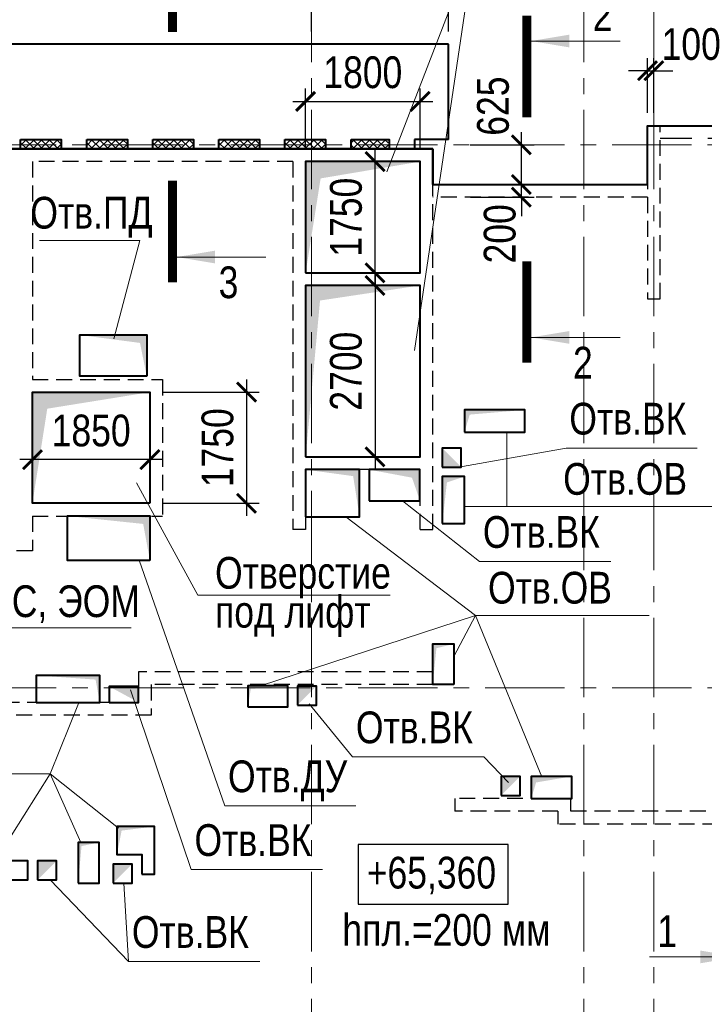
# Model space of a CAD drawing. Header units: inches. Extents: x -8638239 to -8523853, y 3840912 to 4564380.
# Tile 14 of 106: x -8570742 to -8559968, y 3958509 to 3974014. Entities that reach past the tile are written whole.
import ezdxf
from ezdxf.enums import TextEntityAlignment as Align

# ---------------------------------------------------------------- set-up
doc = ezdxf.new("R2010")
doc.units = ezdxf.units.IN
doc.header["$LTSCALE"] = 1000
doc.header["$MEASUREMENT"] = 0
doc.linetypes.add('CENTER', pattern=[2, 1.25, -0.25, 0.25, -0.25])
doc.linetypes.add('HIDDEN', pattern=[0.375, 0.25, -0.125])
for name, color, linetype, lineweight in [('СК-040-С(тены)', 12, 'HIDDEN', 25), ('СК-050-П(литы перекрытия)', 3, 'Continuous', 40), ('СК-051-1-П-ОТВЕРСТИЯ ОВ ДУ', 5, 'Continuous', 40), ('СК-051-2-П-ОТВЕРСТИЯ ВК', 1, 'Continuous', 40), ('СК-052-П-БАЛКИ', 1, 'HIDDEN', 30), ('СК-100-О(си)', 7, 'CENTER', 15), ('СК-110-О-РАЗМЕРЫ', 7, 'Continuous', 15), ('СК-300-Р(азмеры)', 7, 'Continuous', 20), ('СК-400-Т(екст)', 7, 'Continuous', 20), ('СК-440-Т-СТЕНЫ', 7, 'Continuous', 20), ('СК-451-1-Т-ОТВ ОВ ДУ', 5, 'Continuous', 20), ('СК-451-2-Т-ОТВ ВК', 1, 'Continuous', 20), ('СК-451-3-Т-ОТВ ЭО', 2, 'Continuous', 20), ('СК-500-С(ечения)', 5, 'Continuous', 40), ('СК-600-Ш(триховка)', 250, 'Continuous', 13)]:
    doc.layers.add(name, color=color, linetype=linetype, lineweight=lineweight)
doc.styles.add('ARIAL_annotative', font='arial.ttf', dxfattribs={"width": 0.8, "height": 2.5})
doc.styles.add('RUSS', font='arial.ttf', dxfattribs={"width": 0.8})
doc.dimstyles.new('100-200', dxfattribs={"dimscale": 0, "dimtxt": 500, "dimasz": 300, "dimexe": 200, "dimexo": 200, "dimgap": 200, "dimtad": 1, "dimdec": 0, "dimzin": 0, "dimdsep": 46, "dimtxsty": 'RUSS', "dimblk": 'ARCHTICK', "dimcen": 0.096, "dimdle": 200, "dimclrd": 7, "dimclre": 7, "dimclrt": 256, "dimadec": 0, "dimazin": 0, "dimtfac": 1, "dimtdec": 0, "dimtmove": 2, "dimatfit": 3, "dimldrblk": 'OBLIQUE', "dimfxl": 1, "dimtolj": 1, "dimtzin": 0, "dimarcsym": 0})

# ---------------------------------------------------------------- blocks, each defined once
blk = doc.blocks.new('оси')
at = {"layer": 'СК-100-О(си)'}
for p, q in [((-7420, 18534.9), (-7420, -7257.5)), ((-3130, 18534.9), (-3130, -6395.3)), ((-2030, 18534.9), (-2030, -6395.3)), ((-46685.3, 15985), (5846.2, 15985)), ((-46685.3, 7435), (5846.2, 7435))]:
    blk.add_line(p, q, dxfattribs=at)
blk = doc.blocks.new('A$C858fb3ef')
at = {"layer": 'СК-300-Р(азмеры)'}
blk.add_blockref('оси', (0, 0), dxfattribs=at)
blk = doc.blocks.new('A$C573b34c5')
blk.add_blockref('A$C858fb3ef', (0, 0))
blk = doc.blocks.new('Сечение')
at = {"layer": 'СК-500-С(ечения)', "linetype": 'Continuous', "lineweight": 15, "ltscale": 100}
blk.add_line((-200, -35), (-200, -735), dxfattribs=at)
at = {"layer": 'СК-500-С(ечения)', "linetype": 'Continuous', "ltscale": 100, "const_width": 70}
blk.add_lwpolyline([(-400, 0), (400, 0)], dxfattribs=at)
at = {"layer": 'СК-500-С(ечения)', "linetype": 'Continuous', "ltscale": 100}
blk.add_solid([(-200, -35), (-250.3, -335.5), (-149.7, -335.5)], dxfattribs=at)
blk = doc.blocks.new('*U29')
at = {"layer": 'СК-400-Т(екст)', "ltscale": 100, "yscale": 0.01, "zscale": 0.01, "rotation": 89.99999999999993}
for p, xscale in [((0, -4), -0.01), ((0, -25.56), 0.01)]:
    blk.add_blockref('Сечение', p, dxfattribs=dict(at, xscale=xscale))
at = {"layer": 'СК-500-С(ечения)', "color": 0, "ltscale": 100, "style": 'ARIAL_annotative', "width": 0.8}
blk.add_attdef('НОМЕР_СЕЧЕНИЯ_1_1(НОМЕР_ЛИСТА)', text='', height=2.5, rotation=180, dxfattribs=at).set_placement((6.74, -1.226), align=Align.RIGHT)
blk.add_attdef('НОМЕР_СЕЧЕНИЯ_2_1(НОМЕР_ЛИСТА)', text='', height=2.5, rotation=180, dxfattribs=at).set_placement((6.74, -27.594), align=Align.BOTTOM_LEFT)
blk = doc.blocks.new('*U723')
at = {"layer": 'СК-400-Т(екст)', "ltscale": 100, "yscale": 0.01, "zscale": 0.01, "rotation": 89.99999999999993}
for p, xscale in [((0, -4), -0.01), ((0, -23.716), 0.01)]:
    blk.add_blockref('Сечение', p, dxfattribs=dict(at, xscale=xscale))
at = {"layer": 'СК-500-С(ечения)', "color": 0, "ltscale": 100, "style": 'ARIAL_annotative', "width": 0.8}
blk.add_attdef('НОМЕР_СЕЧЕНИЯ_1_1(НОМЕР_ЛИСТА)', text='', height=2.5, rotation=180, dxfattribs=at).set_placement((6.74, -1.226), align=Align.RIGHT)
blk.add_attdef('НОМЕР_СЕЧЕНИЯ_2_1(НОМЕР_ЛИСТА)', text='', height=2.5, rotation=180, dxfattribs=at).set_placement((6.74, -25.75), align=Align.BOTTOM_LEFT)
blk = doc.blocks.new('*U257')
at = {"layer": 'СК-400-Т(екст)', "ltscale": 100, "yscale": 0.01, "zscale": 0.01, "rotation": 89.99999999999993}
for p, xscale in [((0, -4), -0.01), ((0, -23.335), 0.01)]:
    blk.add_blockref('Сечение', p, dxfattribs=dict(at, xscale=xscale))
at = {"layer": 'СК-500-С(ечения)', "color": 0, "ltscale": 100, "style": 'ARIAL_annotative', "width": 0.8}
blk.add_attdef('НОМЕР_СЕЧЕНИЯ_1_1(НОМЕР_ЛИСТА)', text='', height=2.5, rotation=180, dxfattribs=at).set_placement((6.74, -1.226), align=Align.RIGHT)
blk.add_attdef('НОМЕР_СЕЧЕНИЯ_2_1(НОМЕР_ЛИСТА)', text='', height=2.5, rotation=180, dxfattribs=at).set_placement((6.74, -25.369), align=Align.BOTTOM_LEFT)
blk = doc.blocks.new('A$Cc2edbf5f_тех.эт')
at = {"layer": 'СК-040-С(тены)'}
for p, q in [((41790, 16286), (41790, 13560)), ((41990, 16286), (41790, 16286)), ((41990, 13560), (41990, 16286)), ((38410, 15920), (29190, 15920)), ((38410, 9925), (38410, 15920)), ((32110, 15720), (32110, 12290)), ((36210, 15720), (32110, 15720)), ((36210, 15720), (36210, 9925)), ((38210, 15720), (36410, 15720)), ((36410, 15720), (36410, 13970)), ((38210, 13970), (38210, 15720)), ((38210, 13970), (36410, 13970)), ((38210, 13770), (36410, 13770)), ((36410, 13770), (36410, 11070)), ((38210, 11070), (38210, 13770)), ((41790, 13560), (41990, 13560)), ((32110, 12290), (34160, 12290)), ((34160, 12290), (34160, 10140)), ((32110, 12090), (32110, 10340)), ((32110, 12090), (33960, 12090)), ((33960, 12090), (33960, 10340)), ((38210, 11070), (36410, 11070)), ((38210, 10870), (36410, 10870)), ((36410, 10870), (36410, 9925)), ((38210, 9925), (38210, 10870)), ((32110, 10340), (33960, 10340)), ((32110, 10140), (32110, 9590)), ((32110, 10140), (34160, 10140)), ((36410, 9925), (36210, 9925)), ((38210, 9925), (38410, 9925)), ((32110, 9590), (29190, 9590)), ((38410, 7685), (33780, 7685)), ((33780, 7685), (33780, 7205)), ((38410, 7485), (38410, 7685)), ((38410, 7485), (33980, 7485)), ((33980, 7485), (33980, 7005)), ((33780, 7205), (31220, 7205)), ((33980, 7005), (31020, 7005)), ((40580, 5690), (38760, 5690)), ((38760, 5690), (38760, 5490)), ((40580, 5690), (40580, 5490)), ((40380, 5490), (38760, 5490)), ((40380, 5490), (40380, 5290)), ((45331, 5490), (40580, 5490)), ((45531, 5290), (40380, 5290))]:
    blk.add_line(p, q, dxfattribs=at)
blk = doc.blocks.new('_ArchTick')
at = {"color": 0, "linetype": 'ByBlock', "const_width": 0.15}
blk.add_lwpolyline([(-0.5, -0.5), (0.5, 0.5)], dxfattribs=at)
blk = doc.blocks.new('*D675')
at = {"layer": 'Defpoints', "color": 0, "transparency": 16777216}
for p in [(-8563848, 3971419), (-8562846, 3971419), (-8563848, 3971219)]:
    blk.add_point(p, dxfattribs=at)
at = {"layer": 'СК-110-О-РАЗМЕРЫ', "color": 7, "lineweight": -2, "transparency": 16777216}
for p, q in [((-8562846, 3971419), (-8562846, 3971719)), ((-8563648, 3971419), (-8562646, 3971419)), ((-8562846, 3971219), (-8562846, 3971419)), ((-8563648, 3971219), (-8562646, 3971219)), ((-8562846, 3971219), (-8562846, 3970919))]:
    blk.add_line(p, q, dxfattribs=at)
at = {"layer": 'СК-110-О-РАЗМЕРЫ', "color": 7, "lineweight": -2, "transparency": 16777216, "xscale": 300, "yscale": 300, "zscale": 300}
for p, rotation in [((-8562846, 3971419), 270), ((-8562846, 3971219), 90)]:
    blk.add_blockref('_ArchTick', p, dxfattribs=dict(at, rotation=rotation))
at = {"layer": 'СК-110-О-РАЗМЕРЫ', "transparency": 16777216, "insert": (-8563185, 3970642), "char_height": 500, "attachment_point": 5, "rotation": 90, "style": 'RUSS'}
blk.add_mtext('\\A1;200', dxfattribs=at)
blk = doc.blocks.new('_Oblique')
at = {"color": 0, "linetype": 'ByBlock', "lineweight": -2}
blk.add_line((-0.5, -0.5), (0.5, 0.5), dxfattribs=at)
blk = doc.blocks.new('*D677')
at = {"layer": 'Defpoints', "color": 0, "transparency": 16777216}
for p in [(-8568692, 3968149), (-8568692, 3966399), (-8567172, 3966399)]:
    blk.add_point(p, dxfattribs=at)
at = {"layer": 'СК-110-О-РАЗМЕРЫ', "color": 7, "lineweight": -2, "transparency": 16777216}
for p, q in [((-8567172, 3968349), (-8567172, 3966199)), ((-8568492, 3968149), (-8566972, 3968149)), ((-8568492, 3966399), (-8566972, 3966399))]:
    blk.add_line(p, q, dxfattribs=at)
at = {"layer": 'СК-110-О-РАЗМЕРЫ', "color": 7, "lineweight": -2, "transparency": 16777216, "xscale": 300, "yscale": 300, "zscale": 300}
for p, rotation in [((-8567172, 3968149), 90), ((-8567172, 3966399), 270)]:
    blk.add_blockref('_ArchTick', p, dxfattribs=dict(at, rotation=rotation))
at = {"layer": 'СК-110-О-РАЗМЕРЫ', "transparency": 16777216, "insert": (-8567627, 3967274), "char_height": 500, "attachment_point": 5, "rotation": 90, "style": 'RUSS'}
blk.add_mtext('\\A1;1750', dxfattribs=at)
blk = doc.blocks.new('*D678')
at = {"layer": 'Defpoints', "color": 0, "transparency": 16777216}
for p in [(-8570542, 3968149), (-8568692, 3968149), (-8570542, 3967086)]:
    blk.add_point(p, dxfattribs=at)
at = {"layer": 'СК-110-О-РАЗМЕРЫ', "color": 7, "lineweight": -2, "transparency": 16777216}
for p, q in [((-8570542, 3967949), (-8570542, 3966886)), ((-8568692, 3967949), (-8568692, 3966886)), ((-8568492, 3967086), (-8570742, 3967086))]:
    blk.add_line(p, q, dxfattribs=at)
at = {"layer": 'СК-110-О-РАЗМЕРЫ', "color": 7, "lineweight": -2, "transparency": 16777216, "xscale": 300, "yscale": 300, "zscale": 300, "rotation": 180}
blk.add_blockref('_ArchTick', (-8570542, 3967086), dxfattribs=at)
at = {"layer": 'СК-110-О-РАЗМЕРЫ', "color": 7, "lineweight": -2, "transparency": 16777216, "xscale": 300, "yscale": 300, "zscale": 300}
blk.add_blockref('_ArchTick', (-8568692, 3967086), dxfattribs=at)
at = {"layer": 'СК-110-О-РАЗМЕРЫ', "transparency": 16777216, "insert": (-8569617, 3967542), "char_height": 500, "attachment_point": 5, "style": 'RUSS'}
blk.add_mtext('\\A1;1850', dxfattribs=at)
blk = doc.blocks.new('*D680')
at = {"layer": 'Defpoints', "color": 0, "transparency": 16777216}
for p in [(-8566152, 3974961), (-8566152, 3973629), (-8563992, 3973629)]:
    blk.add_point(p, dxfattribs=at)
at = {"layer": 'СК-110-О-РАЗМЕРЫ', "color": 7, "lineweight": -2, "transparency": 16777216}
for p, q in [((-8566152, 3973829), (-8566152, 3975161)), ((-8563992, 3973829), (-8563992, 3975161)), ((-8563792, 3974961), (-8566352, 3974961))]:
    blk.add_line(p, q, dxfattribs=at)
at = {"layer": 'СК-110-О-РАЗМЕРЫ', "color": 7, "lineweight": -2, "transparency": 16777216, "xscale": 300, "yscale": 300, "zscale": 300, "rotation": 180}
blk.add_blockref('_ArchTick', (-8566152, 3974961), dxfattribs=at)
at = {"layer": 'СК-110-О-РАЗМЕРЫ', "color": 7, "lineweight": -2, "transparency": 16777216, "xscale": 300, "yscale": 300, "zscale": 300}
blk.add_blockref('_ArchTick', (-8563992, 3974961), dxfattribs=at)
at = {"layer": 'СК-110-О-РАЗМЕРЫ', "transparency": 16777216, "insert": (-8565072, 3975416), "char_height": 500, "attachment_point": 5, "style": 'RUSS'}
blk.add_mtext('\\A1;2160', dxfattribs=at)
blk = doc.blocks.new('*D681')
at = {"layer": 'Defpoints', "color": 0, "transparency": 16777216}
for p in [(-8563855, 3972044), (-8562846, 3972044), (-8563855, 3971419)]:
    blk.add_point(p, dxfattribs=at)
at = {"layer": 'СК-110-О-РАЗМЕРЫ', "color": 7, "lineweight": -2, "transparency": 16777216}
for p, q in [((-8562846, 3971219), (-8562846, 3972244)), ((-8563655, 3972044), (-8562646, 3972044)), ((-8563655, 3971419), (-8562646, 3971419))]:
    blk.add_line(p, q, dxfattribs=at)
at = {"layer": 'СК-110-О-РАЗМЕРЫ', "color": 7, "lineweight": -2, "transparency": 16777216, "xscale": 300, "yscale": 300, "zscale": 300}
for p, rotation in [((-8562846, 3972044), 90), ((-8562846, 3971419), 270)]:
    blk.add_blockref('_ArchTick', p, dxfattribs=dict(at, rotation=rotation))
at = {"layer": 'СК-110-О-РАЗМЕРЫ', "transparency": 16777216, "insert": (-8563291, 3972653), "char_height": 500, "attachment_point": 5, "rotation": 90, "style": 'RUSS'}
blk.add_mtext('\\A1;625', dxfattribs=at)
blk = doc.blocks.new('*D682')
at = {"layer": 'Defpoints', "color": 0, "transparency": 16777216}
for p in [(-8564442, 3972728), (-8566242, 3971779), (-8564442, 3971779)]:
    blk.add_point(p, dxfattribs=at)
at = {"layer": 'СК-110-О-РАЗМЕРЫ', "color": 7, "lineweight": -2, "transparency": 16777216}
for p, q in [((-8566242, 3971979), (-8566242, 3972928)), ((-8564442, 3971979), (-8564442, 3972928)), ((-8566442, 3972728), (-8564242, 3972728))]:
    blk.add_line(p, q, dxfattribs=at)
at = {"layer": 'СК-110-О-РАЗМЕРЫ', "color": 7, "lineweight": -2, "transparency": 16777216, "xscale": 300, "yscale": 300, "zscale": 300, "rotation": 180}
blk.add_blockref('_ArchTick', (-8566242, 3972728), dxfattribs=at)
at = {"layer": 'СК-110-О-РАЗМЕРЫ', "color": 7, "lineweight": -2, "transparency": 16777216, "xscale": 300, "yscale": 300, "zscale": 300}
blk.add_blockref('_ArchTick', (-8564442, 3972728), dxfattribs=at)
at = {"layer": 'СК-110-О-РАЗМЕРЫ', "transparency": 16777216, "insert": (-8565342, 3973183), "char_height": 500, "attachment_point": 5, "style": 'RUSS'}
blk.add_mtext('\\A1;1800', dxfattribs=at)
blk = doc.blocks.new('*D683')
at = {"layer": 'Defpoints', "color": 0, "transparency": 16777216}
for p in [(-8566242, 3971779), (-8565150, 3971779), (-8566242, 3970029)]:
    blk.add_point(p, dxfattribs=at)
at = {"layer": 'СК-110-О-РАЗМЕРЫ', "color": 7, "lineweight": -2, "transparency": 16777216}
for p, q in [((-8565150, 3969829), (-8565150, 3971979)), ((-8566042, 3971779), (-8564950, 3971779)), ((-8566042, 3970029), (-8564950, 3970029))]:
    blk.add_line(p, q, dxfattribs=at)
at = {"layer": 'СК-110-О-РАЗМЕРЫ', "color": 7, "lineweight": -2, "transparency": 16777216, "xscale": 300, "yscale": 300, "zscale": 300}
for p, rotation in [((-8565150, 3971779), 90), ((-8565150, 3970029), 270)]:
    blk.add_blockref('_ArchTick', p, dxfattribs=dict(at, rotation=rotation))
at = {"layer": 'СК-110-О-РАЗМЕРЫ', "transparency": 16777216, "insert": (-8565605, 3970904), "char_height": 500, "attachment_point": 5, "rotation": 90, "style": 'RUSS'}
blk.add_mtext('\\A1;1750', dxfattribs=at)
blk = doc.blocks.new('*D685')
at = {"layer": 'Defpoints', "color": 0, "transparency": 16777216}
for p in [(-8560762, 3973210), (-8560861, 3972345), (-8560762, 3972345)]:
    blk.add_point(p, dxfattribs=at)
at = {"layer": 'СК-110-О-РАЗМЕРЫ', "color": 7, "lineweight": -2, "transparency": 16777216}
for p, q in [((-8560861, 3972545), (-8560861, 3973410)), ((-8560762, 3972545), (-8560762, 3973410)), ((-8560861, 3973210), (-8561161, 3973210)), ((-8560861, 3973210), (-8560762, 3973210)), ((-8560762, 3973210), (-8560462, 3973210))]:
    blk.add_line(p, q, dxfattribs=at)
at = {"layer": 'СК-110-О-РАЗМЕРЫ', "color": 7, "lineweight": -2, "transparency": 16777216, "xscale": 300, "yscale": 300, "zscale": 300}
blk.add_blockref('_ArchTick', (-8560861, 3973210), dxfattribs=at)
at = {"layer": 'СК-110-О-РАЗМЕРЫ', "color": 7, "lineweight": -2, "transparency": 16777216, "xscale": 300, "yscale": 300, "zscale": 300, "rotation": 180}
blk.add_blockref('_ArchTick', (-8560762, 3973210), dxfattribs=at)
at = {"layer": 'СК-110-О-РАЗМЕРЫ', "transparency": 16777216, "insert": (-8560174, 3973627), "char_height": 500, "attachment_point": 5, "style": 'RUSS'}
blk.add_mtext('\\A1;100', dxfattribs=at)
blk = doc.blocks.new('*D688')
at = {"layer": 'Defpoints', "color": 0, "transparency": 16777216}
for p in [(-8566242, 3969829), (-8566242, 3967129), (-8565150, 3967129)]:
    blk.add_point(p, dxfattribs=at)
at = {"layer": 'СК-110-О-РАЗМЕРЫ', "color": 7, "lineweight": -2, "transparency": 16777216}
for p, q in [((-8565150, 3970029), (-8565150, 3966929)), ((-8566042, 3969829), (-8564950, 3969829)), ((-8566042, 3967129), (-8564950, 3967129))]:
    blk.add_line(p, q, dxfattribs=at)
at = {"layer": 'СК-110-О-РАЗМЕРЫ', "color": 7, "lineweight": -2, "transparency": 16777216, "xscale": 300, "yscale": 300, "zscale": 300}
for p, rotation in [((-8565150, 3969829), 90), ((-8565150, 3967129), 270)]:
    blk.add_blockref('_ArchTick', p, dxfattribs=dict(at, rotation=rotation))
at = {"layer": 'СК-110-О-РАЗМЕРЫ', "transparency": 16777216, "insert": (-8565606, 3968479), "char_height": 500, "attachment_point": 5, "rotation": 90, "style": 'RUSS'}
blk.add_mtext('\\A1;2700', dxfattribs=at)

msp = doc.modelspace()

# ---------------------------------------------------------------- hatches: boundary and pattern name
at = {"layer": 'СК-600-Ш(триховка)'}
h = msp.add_hatch(dxfattribs=at)
h.set_pattern_fill('ANSI37', color=256, scale=700)
h.set_pattern_definition([(45, (23044.3, -567729.02), (-61.87184335, 61.87184335), []), (135, (23044.3, -567729.02), (-61.87184335, -61.87184335), [])])
h.paths.add_polyline_path([(-8570087.9, 3972128.8), (-8570727.9, 3972128.8), (-8570727.9, 3971978.9), (-8570087.9, 3971978.9)])
h = msp.add_hatch(dxfattribs=at)
h.set_pattern_fill('ANSI37', color=256, scale=700)
h.set_pattern_definition([(45, (24084.3, -567729.02), (-61.87184335, 61.87184335), []), (135, (24084.3, -567729.02), (-61.87184335, -61.87184335), [])])
h.paths.add_polyline_path([(-8569047.9, 3972128.8), (-8569687.9, 3972128.8), (-8569687.9, 3971978.9), (-8569047.9, 3971978.9)])
h = msp.add_hatch(dxfattribs=at)
h.set_pattern_fill('ANSI37', color=256, scale=700)
h.set_pattern_definition([(45, (25124.3, -567729.02), (-61.87184335, 61.87184335), []), (135, (25124.3, -567729.02), (-61.87184335, -61.87184335), [])])
h.paths.add_polyline_path([(-8568007.9, 3972128.8), (-8568647.9, 3972128.8), (-8568647.9, 3971978.9), (-8568007.9, 3971978.9)])
h = msp.add_hatch(dxfattribs=at)
h.set_pattern_fill('ANSI37', color=256, scale=700)
h.set_pattern_definition([(45, (26164.3, -567729.02), (-61.87184335, 61.87184335), []), (135, (26164.3, -567729.02), (-61.87184335, -61.87184335), [])])
h.paths.add_polyline_path([(-8566967.9, 3972128.8), (-8567607.9, 3972128.8), (-8567607.9, 3971978.9), (-8566967.9, 3971978.9)])
h = msp.add_hatch(dxfattribs=at)
h.set_pattern_fill('ANSI37', color=256, scale=700)
h.set_pattern_definition([(45, (27204.3, -567729.02), (-61.87184335, 61.87184335), []), (135, (27204.3, -567729.02), (-61.87184335, -61.87184335), [])])
h.paths.add_polyline_path([(-8565927.9, 3972128.8), (-8566567.9, 3972128.8), (-8566567.9, 3971978.9), (-8565927.9, 3971978.9)])
h = msp.add_hatch(dxfattribs=at)
h.set_pattern_fill('ANSI37', color=256, scale=700)
h.set_pattern_definition([(45, (28204.3, -567729.02), (-61.87184335, 61.87184335), []), (135, (28204.3, -567729.02), (-61.87184335, -61.87184335), [])])
h.paths.add_polyline_path([(-8564945.6, 3972128.8), (-8565527.9, 3972128.8), (-8565527.9, 3971978.9), (-8564945.6, 3971978.9)])

# ---------------------------------------------------------------- linework, layer by layer
at = {"layer": 'СК-050-П(литы перекрытия)'}
for p, q in [((-8563992.1, 3973629.3), (-8573712.1, 3973629.2)), ((-8563992.1, 3972128.9), (-8563992.1, 3973629.3)), ((-8564242.1, 3971979), (-8573462.1, 3971979)), ((-8573462.1, 3971979), (-8564242.1, 3971979)), ((-8563992.1, 3972128.9), (-8564527.1, 3972128.9)), ((-8564527.1, 3972128.9), (-8564527.1, 3971978.9)), ((-8564242.1, 3971419), (-8564242.1, 3971979)), ((-8564242.1, 3971979), (-8564242.1, 3971419))]:
    msp.add_line(p, q, dxfattribs=at)
msp.add_lwpolyline([(-8564242.1, 3971419), (-8560861.6, 3971419), (-8560861.6, 3972344.7), (-8557121.5, 3972344.7), (-8557121.5, 3957009.2)], dxfattribs=at)
for points in [[(-8570727.9, 3972128.9), (-8570087.9, 3972128.9), (-8570087.9, 3971978.9), (-8570727.9, 3971978.9)], [(-8569687.9, 3972128.9), (-8569047.9, 3972128.9), (-8569047.9, 3971978.9), (-8569687.9, 3971978.9)], [(-8568647.9, 3972128.9), (-8568007.9, 3972128.9), (-8568007.9, 3971978.9), (-8568647.9, 3971978.9)], [(-8567607.9, 3972128.9), (-8566967.9, 3972128.9), (-8566967.9, 3971978.9), (-8567607.9, 3971978.9)], [(-8566567.9, 3972128.9), (-8565927.9, 3972128.9), (-8565927.9, 3971978.9), (-8566567.9, 3971978.9)], [(-8565527.9, 3972128.9), (-8564927.9, 3972128.9), (-8564927.9, 3971978.9), (-8565527.9, 3971978.9)], [(-8566241.8, 3970029), (-8564441.9, 3970029), (-8564441.9, 3971779.1), (-8566241.8, 3971779.1)], [(-8566241.8, 3967129), (-8564441.9, 3967129), (-8564441.9, 3969829), (-8566241.8, 3969829)], [(-8568691.9, 3966399), (-8570541.9, 3966399), (-8570541.9, 3968149), (-8568691.9, 3968149)]]:
    msp.add_lwpolyline(points, close=True, dxfattribs=at)
at = {"layer": 'СК-051-1-П-ОТВЕРСТИЯ ОВ ДУ'}
for points in [[(-8568741.9, 3968399.1), (-8569796.9, 3968399.1), (-8569796.9, 3969049.1), (-8568741.9, 3969049.1)], [(-8563742.1, 3967519.1), (-8562792, 3967519.1), (-8562792, 3967869.1), (-8563742.1, 3967869.1)], [(-8566242.1, 3966184.1), (-8565392, 3966184.1), (-8565392, 3966929), (-8566242.1, 3966929)], [(-8564092, 3966079.1), (-8563742.1, 3966079.1), (-8563742.1, 3966819.1), (-8564092, 3966819.1)], [(-8568692.1, 3965499), (-8569992.1, 3965499), (-8569992.1, 3966199), (-8568692.1, 3966199)], [(-8563912.1, 3963544), (-8564242, 3963544), (-8564242, 3964184.1), (-8563912.1, 3964184.1)], [(-8570482, 3963264), (-8569482, 3963264), (-8569482, 3963689), (-8570482, 3963689)], [(-8567152, 3963194.1), (-8566522, 3963194.1), (-8566522, 3963524.1), (-8567152, 3963524.1)], [(-8562691.9, 3961749.1), (-8562051.9, 3961749.1), (-8562051.9, 3962099), (-8562691.9, 3962099)], [(-8569821.9, 3960418.9), (-8569492, 3960418.9), (-8569492, 3961058.9), (-8569821.9, 3961058.9)], [(-8571512, 3960468.9), (-8570612, 3960468.9), (-8570612, 3960768.9), (-8571512, 3960768.9)]]:
    msp.add_lwpolyline(points, close=True, dxfattribs=at)
msp.add_lwpolyline([(-8568821.8, 3960558.8), (-8568621.8, 3960558.8), (-8568621.8, 3961308.8), (-8569211.8, 3961308.8), (-8569211.8, 3960868.8), (-8568821.8, 3960868.8), (-8568821.8, 3960558.8)], dxfattribs=at)
for points in [[(-8568741.9, 3968399.1), (-8568741.9, 3969049.1), (-8568848.5, 3968924.2), (-8569796.9, 3969049.1)], [(-8563742.1, 3967519.2), (-8563742.1, 3967869.1), (-8563659.5, 3967795.6), (-8562792, 3967869.1)], [(-8565392.1, 3966184.1), (-8565392, 3966929), (-8565494.1, 3966826.8), (-8566242, 3966929)], [(-8564092, 3966079.1), (-8564092, 3966819.1), (-8564018.3, 3966728.1), (-8563742.1, 3966819.1)], [(-8568692.1, 3965499), (-8568692.1, 3966199), (-8568798.7, 3966074.2), (-8569992.1, 3966199)], [(-8564242, 3963544.1), (-8564242.1, 3964184.1), (-8564183.6, 3964116.6), (-8563912.1, 3964184.1)], [(-8569482, 3963264), (-8569482, 3963689), (-8569547.9, 3963622.8), (-8570482, 3963689)], [(-8567152, 3963194.1), (-8567152, 3963524.1), (-8567104.5, 3963476.8), (-8566522, 3963524.1)], [(-8562691.9, 3961749.1), (-8562691.9, 3962099), (-8562614.9, 3962002.7), (-8562051.9, 3962099)], [(-8569211.8, 3960868.8), (-8569211.8, 3961308.8), (-8569138, 3961245.2), (-8568621.8, 3961308.8)], [(-8569821.9, 3960418.9), (-8569821.9, 3961058.9), (-8569768.8, 3961001.2), (-8569492, 3961058.9)], [(-8571512, 3960468.9), (-8571512, 3960768.9), (-8571471.7, 3960727.3), (-8570612, 3960768.7)]]:
    msp.add_solid(points, dxfattribs=at)
at = {"layer": 'СК-051-2-П-ОТВЕРСТИЯ ВК'}
for points in [[(-8564092, 3966969.1), (-8563792, 3966969.1), (-8563792, 3967269.1), (-8564092, 3967269.1)], [(-8565242, 3966439.1), (-8564442.1, 3966439.1), (-8564442.1, 3966929), (-8565242, 3966929)], [(-8569332, 3963264), (-8568872, 3963264), (-8568872, 3963514), (-8569332, 3963514)], [(-8566372, 3963219), (-8566072, 3963219), (-8566072, 3963519), (-8566372, 3963519)], [(-8563167.1, 3961799), (-8562867.1, 3961799), (-8562867.1, 3962099), (-8563167.1, 3962099)], [(-8570462, 3960468.9), (-8570162, 3960468.9), (-8570162, 3960768.9), (-8570462, 3960768.9)], [(-8569271.9, 3960418.9), (-8568971.8, 3960418.9), (-8568971.8, 3960718.8), (-8569271.9, 3960718.8)]]:
    msp.add_lwpolyline(points, close=True, dxfattribs=at)
for points in [[(-8564092, 3966969.1), (-8563792, 3966969.1), (-8564092, 3967269.1)], [(-8564442.1, 3966439.1), (-8564442.1, 3966929), (-8564568.5, 3966802.6), (-8565242, 3966929)], [(-8568872, 3963264), (-8568872, 3963514), (-8569332, 3963514)], [(-8566372, 3963219), (-8566072, 3963519), (-8566372, 3963519)], [(-8563167.1, 3961799), (-8562867.1, 3962099), (-8563167.1, 3962099)], [(-8570462, 3960468.9), (-8570162, 3960768.9), (-8570462, 3960768.9)], [(-8569271.9, 3960418.9), (-8568971.8, 3960718.8), (-8569271.9, 3960718.8)]]:
    msp.add_solid(points, dxfattribs=at)
at = {"layer": 'СК-052-П-БАЛКИ', "ltscale": 2}
msp.add_line((-8560664.5, 3972147.3), (-8557321.5, 3972147.3), dxfattribs=at)
at = {"layer": 'СК-052-П-БАЛКИ'}
msp.add_line((-8560861.8, 3971219), (-8564242.1, 3971219), dxfattribs=at)
at = {"layer": 'СК-110-О-РАЗМЕРЫ'}
msp.add_line((-8563580.9, 3975206.3), (-8564530.2, 3968802.8), dxfattribs=at)
for points in [[(-8566241.8, 3970029), (-8566241.8, 3971779.1), (-8566006, 3971514.7), (-8564441.9, 3971779.1)], [(-8566241.8, 3967129), (-8566241.8, 3969829), (-8566015.3, 3969591.9), (-8564441.9, 3969829)], [(-8570541.9, 3966399), (-8570541.9, 3968149), (-8570307.9, 3967888.6), (-8568691.9, 3968149)]]:
    msp.add_solid(points, dxfattribs=at)
at = {"layer": 'СК-400-Т(екст)', "color": 7}
for points in [[(-8560734.3, 3975206.3), (-8563580.9, 3975206.3), (-8564962.7, 3971618.8)], [(-8564911.4, 3964950), (-8567938.7, 3964950), (-8568905.5, 3966721)]]:
    msp.add_lwpolyline(points, dxfattribs=at)
at = {"layer": 'СК-400-Т(екст)', "lineweight": 25}
msp.add_lwpolyline([(-8565417, 3960086), (-8563053.6, 3960086), (-8563053.6, 3961027.1), (-8565417, 3961027.1)], close=True, dxfattribs=at)
at = {"layer": 'СК-451-1-Т-ОТВ ОВ ДУ', "lineweight": 13}
for p, q in [((-8570428.8, 3970536.2), (-8568850, 3970536.2)), ((-8568850, 3970536.2), (-8569259.7, 3968990.6)), ((-8563077.2, 3967519.1), (-8563077.2, 3966345.9)), ((-8563742.1, 3966345.9), (-8559652, 3966345.9)), ((-8563567.4, 3964632.6), (-8565609.5, 3966184.1)), ((-8567515.5, 3961637), (-8568859.7, 3965505.5)), ((-8563567.4, 3964632.6), (-8566950.5, 3963526.3)), ((-8563567.4, 3964632.6), (-8563912.1, 3963987.4)), ((-8563567.4, 3964632.6), (-8560834.8, 3964632.6)), ((-8563567.4, 3964632.6), (-8562522.2, 3962091.5)), ((-8570260.2, 3962140.1), (-8569806.2, 3963270.6)), ((-8572992.8, 3962140.1), (-8570260.2, 3962140.1)), ((-8570260.2, 3962140.1), (-8571128.6, 3960767.3)), ((-8570260.2, 3962140.1), (-8569188, 3961281.9)), ((-8570260.2, 3962140.1), (-8569781.4, 3961059.6)), ((-8567515.5, 3961637), (-8565450, 3961637))]:
    msp.add_line(p, q, dxfattribs=at)
at = {"layer": 'СК-451-2-Т-ОТВ ВК', "lineweight": 15}
for p, q in [((-8562143.8, 3967269), (-8563864.7, 3966962.7)), ((-8562143.8, 3967269), (-8560078.2, 3967269)), ((-8563503.9, 3965484.8), (-8564718.8, 3966439.1)), ((-8563503.9, 3965484.8), (-8561438.4, 3965484.8)), ((-8568043, 3960633), (-8569000.1, 3963460.7)), ((-8565502.3, 3962407.7), (-8566184.1, 3963239.3)), ((-8565502.3, 3962407.7), (-8563436.7, 3962407.7)), ((-8563436.7, 3962407.7), (-8563050.8, 3962004.2)), ((-8568043, 3960633), (-8565977.4, 3960633)), ((-8569027.9, 3959185.6), (-8570264.1, 3960468.9)), ((-8569027.9, 3959185.6), (-8569103.5, 3960418.9)), ((-8569027.9, 3959185.6), (-8566962.3, 3959185.6))]:
    msp.add_line(p, q, dxfattribs=at)
at = {"layer": 'СК-451-3-Т-ОТВ ЭО', "lineweight": 20}
msp.add_line((-8572680.7, 3964437.6), (-8568987.1, 3964437.6), dxfattribs=at)

# ---------------------------------------------------------------- block references
at = {"layer": 'СК-050-П(литы перекрытия)'}
msp.add_blockref('A$Cc2edbf5f_тех.эт', (-8602651.9, 3956058.6), dxfattribs=at)
at = {"layer": 'СК-300-Р(азмеры)'}
msp.add_blockref('A$C573b34c5', (-8558731.8, 3956058.6), dxfattribs=at)
at = {"layer": 'СК-500-С(ечения)'}
ref = msp.add_blockref('*U723', (-8568337.2, 3969876.8), dxfattribs=dict(at, xscale=-200, yscale=200, zscale=200, rotation=180))
ref.add_attrib('НОМЕР_СЕЧЕНИЯ_2_1(НОМЕР_ЛИСТА)', '3', dxfattribs={"color": 0, "ltscale": 100, "height": 500, "style": 'ARIAL_annotative', "width": 0.8}).set_placement((-8566989.2, 3975026.8), align=Align.BOTTOM_RIGHT)
ref.add_attrib('НОМЕР_СЕЧЕНИЯ_1_1(НОМЕР_ЛИСТА)', '3', dxfattribs={"color": 0, "ltscale": 100, "height": 500, "style": 'ARIAL_annotative', "width": 0.8}).set_placement((-8567300, 3969628.9), align=Align.RIGHT)
ref = msp.add_blockref('*U257', (-8562760.9, 3968610.9), dxfattribs=dict(at, xscale=-200, yscale=200, zscale=200, rotation=180))
ref.add_attrib('НОМЕР_СЕЧЕНИЯ_2_1(НОМЕР_ЛИСТА)', '2', dxfattribs={"color": 0, "ltscale": 100, "height": 500, "style": 'ARIAL_annotative', "width": 0.8}).set_placement((-8561413, 3973684.7), align=Align.BOTTOM_RIGHT)
ref.add_attrib('НОМЕР_СЕЧЕНИЯ_1_1(НОМЕР_ЛИСТА)', '2', dxfattribs={"color": 0, "ltscale": 100, "height": 500, "style": 'ARIAL_annotative', "width": 0.8}).set_placement((-8561723.8, 3968363), align=Align.RIGHT)
ref = msp.add_blockref('*U29', (-8559360.6, 3953743.9), dxfattribs=dict(at, xscale=200, yscale=200, zscale=200, rotation=180))
ref.add_attrib('НОМЕР_СЕЧЕНИЯ_2_1(НОМЕР_ЛИСТА)', '1', dxfattribs={"color": 0, "ltscale": 100, "height": 500, "rotation": 360, "style": 'ARIAL_annotative', "width": 0.8}).set_placement((-8560708.5, 3959262.6), align=Align.BOTTOM_LEFT)
ref.add_attrib('НОМЕР_СЕЧЕНИЯ_1_1(НОМЕР_ЛИСТА)', '1', dxfattribs={"color": 0, "ltscale": 100, "height": 500, "rotation": 360, "style": 'ARIAL_annotative', "width": 0.8}).set_placement((-8560397.8, 3953496), align=Align.RIGHT)

# ---------------------------------------------------------------- texts
at = {"layer": 'СК-400-Т(екст)', "color": 7, "style": 'RUSS', "width": 0.8}
for s, p in [('Отверстие', (-8567667.4, 3965054)), ('под лифт', (-8567667.4, 3964441.9))]:
    msp.add_text(s, height=500, dxfattribs=at).set_placement(p)
at = {"layer": 'СК-440-Т-СТЕНЫ', "char_height": 500, "attachment_point": 1, "style": 'RUSS'}
for s, insert, width in [('+65,360', (-8565279.6, 3960832.7), 1885.443), ('hпл.=200 мм', (-8565663.9, 3959931.1), 3213.768)]:
    msp.add_mtext(s, dxfattribs=dict(at, insert=insert, width=width))
at = {"layer": 'СК-451-1-Т-ОТВ ОВ ДУ', "lineweight": 13, "style": 'RUSS', "width": 0.8}
for s, p in [('Отв.ПД', (-8570574, 3970724.8)), ('Отв.ОВ', (-8562188.6, 3966533.2)), ('Отв.ОВ', (-8563371.3, 3964819.8)), ('Отв.ДУ', (-8567463.8, 3961849.7))]:
    msp.add_text(s, height=500, dxfattribs=at).set_placement(p)
at = {"layer": 'СК-451-2-Т-ОТВ ВК', "lineweight": 15, "style": 'RUSS', "width": 0.8}
for p in [(-8562092, 3967481.7), (-8563452.2, 3965697.5), (-8565450.5, 3962620.4), (-8567991.3, 3960845.7), (-8568976.2, 3959398.3)]:
    msp.add_text('Отв.ВК', height=500, dxfattribs=at).set_placement(p)
at = {"layer": 'СК-451-3-Т-ОТВ ЭО', "style": 'RUSS', "width": 0.8}
msp.add_text('Отв.CC, ЭОМ', height=500, dxfattribs=at).set_placement((-8572412.1, 3964607))

# ---------------------------------------------------------------- dimensions: what is measured, and where the dimension line sits
at = {"layer": 'СК-110-О-РАЗМЕРЫ'}
for base, p1, p2, picture, middle in [((-8566151.5, 3974960.8), (-8563991.8, 3973629.3), (-8566151.5, 3973629.3), '*D680', (-8565071.6, 3975416.1)), ((-8564441.8, 3972727.7), (-8566241.7, 3971779), (-8564441.8, 3971779), '*D682', (-8565341.7, 3973183)), ((-8570541.7, 3967086.2), (-8568691.8, 3968148.9), (-8570541.7, 3968148.9), '*D678', (-8569616.7, 3967541.5))]:
    dim = msp.add_linear_dim(base=base, p1=p1, p2=p2, dimstyle='100-200', override={"dimscale": 1}, dxfattribs=at)
    dim.commit()
    dim.dimension.update_dxf_attribs({"geometry": picture, "text_midpoint": middle})
dim = msp.add_linear_dim(base=(-8560761.5, 3973210.4), p1=(-8560861.4, 3972344.7), p2=(-8560761.5, 3972344.7), dimstyle='100-200', override={"dimscale": 1}, dxfattribs=at)
dim.commit()
dim.dimension.update_dxf_attribs({"geometry": '*D685', "text_midpoint": (-8560173.5, 3973627.2), "dimtype": 160})
for base, p1, p2, picture, middle in [((-8562845.6, 3972043.6), (-8563855.2, 3971419), (-8563855.2, 3972043.6), '*D681', (-8563290.6, 3972652.7)), ((-8562845.6, 3971419), (-8563847.5, 3971219), (-8563847.5, 3971419), '*D675', (-8563184.8, 3970642.2))]:
    dim = msp.add_linear_dim(base=base, p1=p1, p2=p2, angle=90, dimstyle='100-200', override={"dimscale": 1}, dxfattribs=at)
    dim.commit()
    dim.dimension.update_dxf_attribs({"geometry": picture, "text_midpoint": middle, "dimtype": 160})
for base, p1, p2, picture, middle in [((-8565150.2, 3971779), (-8566241.7, 3970029), (-8566241.7, 3971779), '*D683', (-8565605.5, 3970904)), ((-8565150.4, 3967129), (-8566241.8, 3969829), (-8566241.8, 3967129), '*D688', (-8565605.7, 3968479)), ((-8567171.8, 3966398.9), (-8568691.8, 3968148.9), (-8568691.8, 3966398.9), '*D677', (-8567627.1, 3967273.9))]:
    dim = msp.add_linear_dim(base=base, p1=p1, p2=p2, angle=90, dimstyle='100-200', override={"dimscale": 1}, dxfattribs=at)
    dim.commit()
    dim.dimension.update_dxf_attribs({"geometry": picture, "text_midpoint": middle})

doc.saveas('drawing.dxf')
